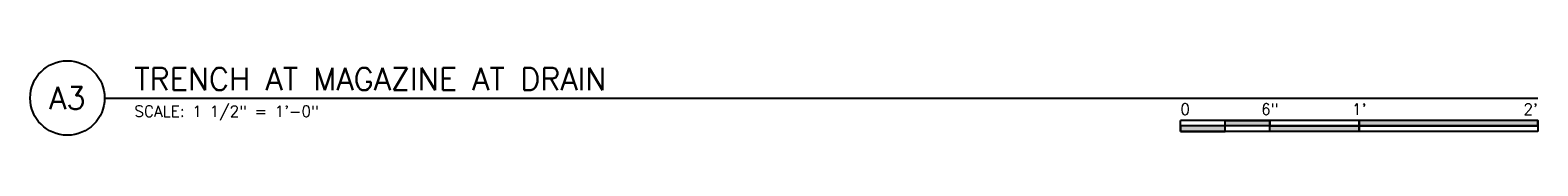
# Model space of a CAD drawing. Header units: inches. Extents: x -95 to 872, y 73 to 257.
# Tile 31 of 31: x 641.92 to 743.14, y 238.45 to 243.45. Entities that reach past the tile are written whole.
import ezdxf
from ezdxf.enums import TextEntityAlignment as Align

# ---------------------------------------------------------------- set-up
doc = ezdxf.new("R2010")
doc.units = ezdxf.units.IN
doc.header["$MEASUREMENT"] = 0
doc.layers.add('S-ANNO-SYMB', color=2, linetype='Continuous')
doc.styles.add('Arial', font='romans.shx', dxfattribs={"width": 0.8})

# ---------------------------------------------------------------- blocks, each defined once
blk = doc.blocks.new('*U23')
at = {"linetype": 'Continuous', "lineweight": -3}
blk.add_line((1.124999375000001, 0.625), (13.15196897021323, 0.625), dxfattribs=at)
at = {"lineweight": -3}
blk.add_circle((0.8125, 0.625), 0.312499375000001, dxfattribs=at)
at = {"lineweight": -3, "style": 'Arial'}
blk.add_attdef('DRAWING_AREA_TITLE', text='', height=0.187499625, dxfattribs=at).set_placement((1.374295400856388, 0.6339068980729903), align=Align.BOTTOM_LEFT)
blk.add_attdef('X#', text='', height=0.187499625, dxfattribs=at).set_placement((0.8125, 0.625), align=Align.MIDDLE_CENTER)
blk.add_attdef('SCALE:', text='', height=0.09375, dxfattribs=at).set_placement((1.374295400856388, 0.5605850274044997), align=Align.TOP_LEFT)
blk = doc.blocks.new('*U9')
for points in [[(-2.999994, -0.2812494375), (-2.62499475, -0.2812494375), (-2.62499475, -0.23437453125), (-2.999994, -0.23437453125)], [(-2.62499475, -0.1879996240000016), (-2.2499955, -0.1879996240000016), (-2.2499955, -0.23437453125), (-2.62499475, -0.23437453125)], [(-2.2499955, -0.2348745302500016), (-1.499997, -0.2348745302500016), (-1.499997, -0.2812494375), (-2.2499955, -0.2812494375)], [(-1.499997, -0.23437453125), (0, -0.23437453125), (0, -0.187499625), (-1.499997, -0.187499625)]]:
    blk.add_hatch(color=256).paths.add_polyline_path(points)
for p, q in [((0, -0.187499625), (-2.999994, -0.187499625)), ((-2.999994, -0.2812494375), (-2.999994, -0.187499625)), ((0, -0.23437453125), (-2.999994, -0.23437453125)), ((-2.62499475, -0.2807494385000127), (-2.62499475, -0.1879996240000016)), ((-2.2499955, -0.2812494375), (-2.2499955, -0.1884996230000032)), ((-1.499997, -0.2812494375), (-1.499997, -0.1884996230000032)), ((0, -0.187499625), (0, -0.2812494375)), ((0, -0.2812494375), (-2.999994, -0.2812494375))]:
    blk.add_line(p, q)
at = {"flags": 128}
for points in [[(-2.999994, -0.2812494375), (-2.62499475, -0.2812494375), (-2.62499475, -0.23437453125), (-2.999994, -0.23437453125), (-2.999994, -0.2812494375)], [(-2.62499475, -0.1879996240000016), (-2.2499955, -0.1879996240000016), (-2.2499955, -0.23437453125), (-2.62499475, -0.23437453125), (-2.62499475, -0.1879996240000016)], [(-2.2499955, -0.2348745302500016), (-1.499997, -0.2348745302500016), (-1.499997, -0.2812494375), (-2.2499955, -0.2812494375), (-2.2499955, -0.2348745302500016)], [(-1.499997, -0.23437453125), (0, -0.23437453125), (0, -0.187499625), (-1.499997, -0.187499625), (-1.499997, -0.23437453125)]]:
    blk.add_lwpolyline(points, close=True, dxfattribs=at)
at = {"style": 'Arial'}
blk.add_text('0', height=0.0937498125, dxfattribs=at).set_placement((-2.999994, -0.09374981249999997), align=Align.MIDDLE_LEFT)
for s, p in [('6"', (-2.2499955, -0.09374981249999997)), ("1'", (-1.499997, -0.09374981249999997))]:
    blk.add_text(s, height=0.0937498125, dxfattribs=at).set_placement(p, align=Align.MIDDLE_CENTER)
blk.add_text("2'", height=0.0937498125, dxfattribs=at).set_placement((0, -0.09374981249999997), align=Align.MIDDLE_RIGHT)

msp = doc.modelspace()

# ---------------------------------------------------------------- block references
at = {"layer": 'S-ANNO-SYMB', "lineweight": -3, "xscale": 8.000000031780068, "yscale": 8.000000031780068, "zscale": 8.000000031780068}
msp.add_blockref('*U23', (637.9213251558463, 235.9544526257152), dxfattribs=at).add_auto_attribs({'SCALE:': 'SCALE: 1 1/2" = 1\'-0"', 'DRAWING_AREA_TITLE': 'TRENCH AT MAGAZINE AT DRAIN', 'X#': 'A3'})
at = {"layer": 'S-ANNO-SYMB', "lineweight": -3, "xscale": 8, "yscale": 8, "zscale": 8}
msp.add_blockref('*U9', (743.1370773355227, 240.9544526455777), dxfattribs=at)

doc.saveas('drawing.dxf')
